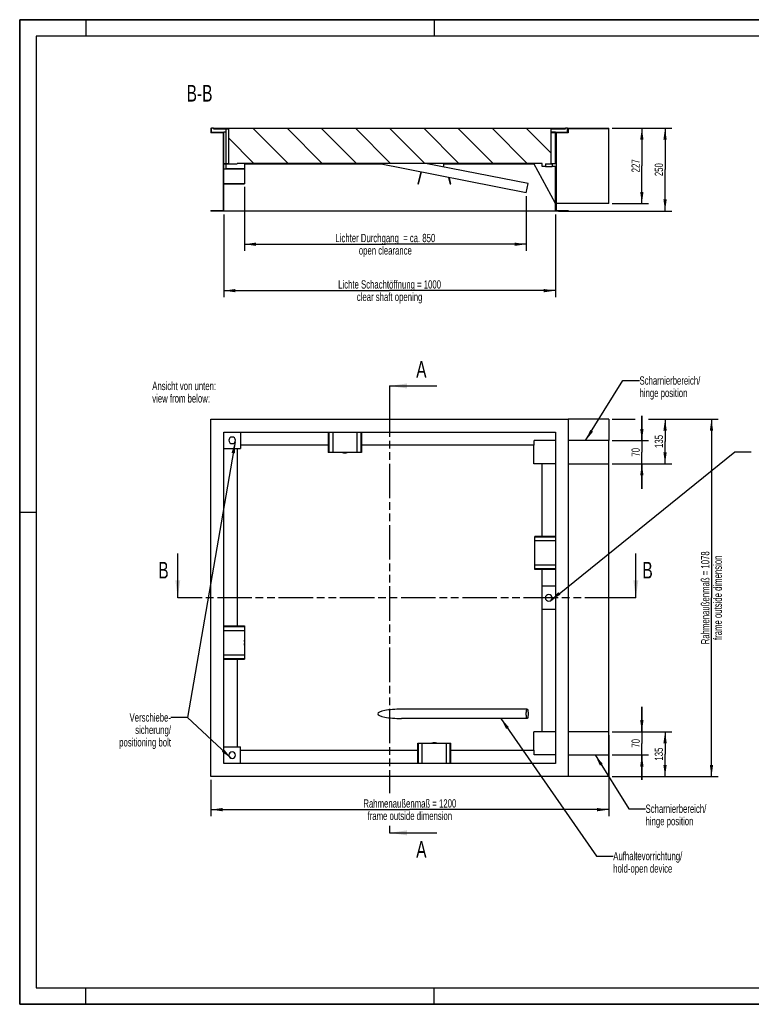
# Model space of a CAD drawing. Header units: millimetres. Extents: x 0 to 8400, y 0 to 5940.
# Tile 1 of 6: x 0 to 4414, y 0 to 5940. Entities that reach past the tile are written whole.
import ezdxf

# ---------------------------------------------------------------- set-up
doc = ezdxf.new("R2010")
doc.units = ezdxf.units.MM
doc.header["$LTSCALE"] = 462
doc.linetypes.add('PHANTOM', pattern=[0.8, 0.45, -0.05, 0.1, -0.05, 0.1, -0.05])
doc.layers.get('0').update_dxf_attribs({"linetype": 'CONTINUOUS'})
for name, color, linetype in [('_2D-BEM', 7, 'CONTINUOUS'), ('_ACHSEN', 7, 'CONTINUOUS'), ('_ZEICHNUNGSELEM', 7, 'CONTINUOUS'), ('HATCHING_BL0', 7, 'CONTINUOUS'), ('HATCHING_BL1', 7, 'CONTINUOUS')]:
    doc.layers.add(name, color=color, linetype=linetype)
doc.styles.get("Standard").update_dxf_attribs({"font": 'txt', "width": 0.7})
doc.dimstyles.new('DIMSTYLE_1', dxfattribs={"dimtxt": 50, "dimasz": 70, "dimexe": 2, "dimexo": 1, "dimtad": 1, "dimdec": 0, "dimlfac": 0.5, "dimtxsty": 'Standard', "dimblk": '_FILLED', "dimblk1": '_FILLED', "dimblk2": '_FILLED', "dimcen": 0.09, "dimadec": 1, "dimazin": 2, "dimtp": 0.8, "dimtm": 0.8, "dimtfac": 1, "dimtdec": 0, "dimtofl": 0, "dimtmove": 0, "dimatfit": 3, "dimldrblk": '_FILLED', "dimfxl": 1, "dimtolj": 1, "dimarcsym": 0})
doc.dimstyles.new('DIMSTYLE_2', dxfattribs={"dimtxt": 50, "dimasz": 70, "dimexe": 2, "dimexo": 1, "dimtad": 1, "dimdec": 1, "dimlfac": 0.5, "dimtxsty": 'Standard', "dimblk": '_FILLED', "dimblk1": '_FILLED', "dimblk2": '_FILLED', "dimcen": 0.09, "dimadec": 1, "dimazin": 2, "dimtp": 0.8, "dimtm": 0.8, "dimtfac": 1, "dimtdec": 1, "dimtofl": 0, "dimtmove": 0, "dimatfit": 3, "dimldrblk": '_FILLED', "dimfxl": 1, "dimtolj": 1, "dimarcsym": 0})
doc.dimstyles.new('DIMSTYLE_3', dxfattribs={"dimtxt": 50, "dimasz": 70, "dimexe": 2, "dimexo": 1, "dimtad": 1, "dimdec": 1, "dimlfac": 0.5, "dimtxsty": 'Standard', "dimblk": '_FILLED', "dimblk1": '_FILLED', "dimblk2": '_FILLED', "dimcen": 0.09, "dimadec": 1, "dimazin": 2, "dimtp": 1.2, "dimtm": 1.2, "dimtfac": 1, "dimtdec": 1, "dimtofl": 0, "dimtmove": 0, "dimatfit": 3, "dimldrblk": '_FILLED', "dimfxl": 1, "dimtolj": 1, "dimarcsym": 0})
doc.dimstyles.new('DIMSTYLE_4', dxfattribs={"dimtxt": 50, "dimasz": 70, "dimexe": 2, "dimexo": 1, "dimtad": 1, "dimdec": 1, "dimlfac": 0.5, "dimtxsty": 'Standard', "dimblk": '_FILLED', "dimblk1": '_FILLED', "dimblk2": '_FILLED', "dimcen": 0.09, "dimadec": 1, "dimazin": 2, "dimtp": 0.5, "dimtm": 0.5, "dimtfac": 1, "dimtdec": 1, "dimtofl": 0, "dimtmove": 0, "dimatfit": 3, "dimldrblk": '_FILLED', "dimfxl": 1, "dimtolj": 1, "dimarcsym": 0})
doc.dimstyles.new('DIMSTYLE_5', dxfattribs={"dimtxt": 50, "dimasz": 70, "dimexe": 2, "dimexo": 1, "dimtad": 1, "dimdec": 1, "dimlfac": 0.5, "dimtxsty": 'Standard', "dimblk": '_FILLED', "dimblk1": '_FILLED', "dimblk2": '_FILLED', "dimcen": 0.09, "dimadec": 1, "dimazin": 2, "dimtp": 0.3, "dimtm": 0.3, "dimtfac": 1, "dimtdec": 1, "dimtofl": 0, "dimtmove": 0, "dimatfit": 3, "dimldrblk": '_FILLED', "dimfxl": 1, "dimtolj": 1, "dimarcsym": 0})
doc.dimstyles.get("Standard").update_dxf_attribs({"dimtxt": 50, "dimasz": 70, "dimexe": 2, "dimexo": 1, "dimtad": 1, "dimdec": 1, "dimtxsty": 'Standard', "dimblk": '_FILLED', "dimblk1": '_FILLED', "dimblk2": '_FILLED', "dimcen": 0.09, "dimadec": 1, "dimazin": 2, "dimtol": 1, "dimtp": 0.1, "dimtm": 0.1, "dimtfac": 1, "dimtdec": 1, "dimtofl": 0, "dimtmove": 0, "dimatfit": 3, "dimldrblk": '_FILLED', "dimfxl": 1, "dimtolj": 1, "dimarcsym": 0})

# ---------------------------------------------------------------- blocks, each defined once
blk = doc.blocks.new('_FILLED')
at = {"color": 0, "linetype": 'ByBlock'}
blk.add_solid([(0, 0), (-1, 0.143), (-1, -0.143)], dxfattribs=at)
blk = doc.blocks.new('*D2')
at = {"layer": '_2D-BEM', "color": 2, "linetype": 'Continuous', "transparency": 16777216}
for p, q in [((1355.8, 4931.5), (1355.8, 4597.9)), ((3056.4, 4876), (3056.4, 4597.9)), ((1355.8, 4597.9), (1355.8, 4545.4)), ((1355.8, 4585.4), (2206.1, 4585.4)), ((3056.4, 4585.4), (2206.1, 4585.4)), ((3056.4, 4597.9), (3056.4, 4545.4))]:
    blk.add_line(p, q, dxfattribs=at)
at = {"layer": '_2D-BEM', "color": 2, "linetype": 'Continuous', "transparency": 16777216, "xscale": 70, "yscale": 70, "zscale": 70, "rotation": 180}
blk.add_blockref('_FILLED', (1355.8, 4585.4), dxfattribs=at)
at = {"layer": '_2D-BEM', "color": 2, "linetype": 'Continuous', "transparency": 16777216, "xscale": 70, "yscale": 70, "zscale": 70}
blk.add_blockref('_FILLED', (3056.4, 4585.4), dxfattribs=at)
at = {"layer": '_2D-BEM', "color": 2, "linetype": 'Continuous', "transparency": 16777216, "insert": (2206.1, 4647.9), "char_height": 50, "width": 1483.929, "attachment_point": 2, "line_spacing_factor": 0.9}
blk.add_mtext('Lichter Durchgang  = ca. 850\\Popen clearance', dxfattribs=at)
blk = doc.blocks.new('*D5')
at = {"layer": '_2D-BEM', "color": 2, "linetype": 'Continuous', "transparency": 16777216}
for p, q in [((1231.8, 4765.4), (1231.8, 4265.4)), ((3231.8, 4765.4), (3231.8, 4265.4)), ((1231.8, 4305.4), (2231.8, 4305.4)), ((3231.8, 4305.4), (2231.8, 4305.4))]:
    blk.add_line(p, q, dxfattribs=at)
at = {"layer": '_2D-BEM', "color": 2, "linetype": 'Continuous', "transparency": 16777216, "xscale": 70, "yscale": 70, "zscale": 70, "rotation": 180}
blk.add_blockref('_FILLED', (1231.8, 4305.4), dxfattribs=at)
at = {"layer": '_2D-BEM', "color": 2, "linetype": 'Continuous', "transparency": 16777216, "xscale": 70, "yscale": 70, "zscale": 70}
blk.add_blockref('_FILLED', (3231.8, 4305.4), dxfattribs=at)
at = {"layer": '_2D-BEM', "color": 2, "linetype": 'Continuous', "transparency": 16777216, "insert": (2231.8, 4367.9), "char_height": 50, "width": 1447.143, "attachment_point": 2, "line_spacing_factor": 0.9}
blk.add_mtext('Lichte Schachtöffnung = 1000\\Pclear shaft opening', dxfattribs=at)
blk = doc.blocks.new('*D6')
at = {"layer": '_2D-BEM', "color": 2, "linetype": 'Continuous', "transparency": 16777216}
for p, q in [((3573.8, 3530.4), (3713.8, 3530.4)), ((3793.8, 3530.4), (4213.8, 3530.4)), ((4173.8, 3530.4), (4173.8, 2452.4)), ((4173.8, 1374.4), (4173.8, 2452.4)), ((3573.8, 1374.4), (4213.8, 1374.4))]:
    blk.add_line(p, q, dxfattribs=at)
at = {"layer": '_2D-BEM', "color": 2, "linetype": 'Continuous', "transparency": 16777216, "xscale": 70, "yscale": 70, "zscale": 70}
for p, rotation in [((4173.8, 3530.4), 90), ((4173.8, 1374.4), 270)]:
    blk.add_blockref('_FILLED', p, dxfattribs=dict(at, rotation=rotation))
at = {"layer": '_2D-BEM', "color": 2, "linetype": 'Continuous', "transparency": 16777216, "insert": (4111.3, 2452.4), "char_height": 50, "width": 1205.357, "attachment_point": 2, "rotation": 90, "line_spacing_factor": 0.9}
blk.add_mtext('Rahmenaußenmaß = 1078\\Pframe outside dimension', dxfattribs=at)
blk = doc.blocks.new('*D7')
at = {"layer": '_2D-BEM', "color": 2, "linetype": 'Continuous', "transparency": 16777216}
for p, q in [((3553.8, 1624.4), (3553.8, 1134.4)), ((1153.8, 1354.4), (1153.8, 1134.4)), ((1153.8, 1174.4), (2353.8, 1174.4)), ((3553.8, 1174.4), (2353.8, 1174.4))]:
    blk.add_line(p, q, dxfattribs=at)
at = {"layer": '_2D-BEM', "color": 2, "linetype": 'Continuous', "transparency": 16777216, "xscale": 70, "yscale": 70, "zscale": 70, "rotation": 180}
blk.add_blockref('_FILLED', (1153.8, 1174.4), dxfattribs=at)
at = {"layer": '_2D-BEM', "color": 2, "linetype": 'Continuous', "transparency": 16777216, "xscale": 70, "yscale": 70, "zscale": 70}
blk.add_blockref('_FILLED', (3553.8, 1174.4), dxfattribs=at)
at = {"layer": '_2D-BEM', "color": 2, "linetype": 'Continuous', "transparency": 16777216, "insert": (2353.8, 1236.9), "char_height": 50, "width": 1205.357, "attachment_point": 2, "line_spacing_factor": 0.9}
blk.add_mtext('Rahmenaußenmaß = 1200\\Pframe outside dimension', dxfattribs=at)
blk = doc.blocks.new('*D8')
at = {"layer": '_2D-BEM', "color": 2, "linetype": 'Continuous', "transparency": 16777216}
for p, q in [((3573.8, 1644.4), (3933.8, 1644.4)), ((3893.8, 1644.4), (3893.8, 1509.4)), ((3893.8, 1374.4), (3893.8, 1509.4)), ((3893.8, 1374.4), (3933.8, 1374.4))]:
    blk.add_line(p, q, dxfattribs=at)
at = {"layer": '_2D-BEM', "color": 2, "linetype": 'Continuous', "transparency": 16777216, "xscale": 70, "yscale": 70, "zscale": 70}
for p, rotation in [((3893.8, 1644.4), 90), ((3893.8, 1374.4), 270)]:
    blk.add_blockref('_FILLED', p, dxfattribs=dict(at, rotation=rotation))
at = {"layer": '_2D-BEM', "color": 2, "linetype": 'Continuous', "transparency": 16777216, "insert": (3831.3, 1509.4), "char_height": 50, "width": 150, "attachment_point": 2, "rotation": 90, "line_spacing_factor": 0.9}
blk.add_mtext('135', dxfattribs=at)
blk = doc.blocks.new('*D9')
at = {"layer": '_2D-BEM', "color": 2, "linetype": 'Continuous', "transparency": 16777216}
for p, q in [((3753.8, 1644.4), (3753.8, 1794.4)), ((3753.8, 1794.4), (3753.8, 1574.4)), ((3573.8, 1644.4), (3793.8, 1644.4)), ((3753.8, 1354.4), (3753.8, 1574.4)), ((3573.8, 1504.4), (3793.8, 1504.4)), ((3753.8, 1504.4), (3753.8, 1354.4))]:
    blk.add_line(p, q, dxfattribs=at)
at = {"layer": '_2D-BEM', "color": 2, "linetype": 'Continuous', "transparency": 16777216, "xscale": 70, "yscale": 70, "zscale": 70}
for p, rotation in [((3753.8, 1644.4), 270), ((3753.8, 1504.4), 90)]:
    blk.add_blockref('_FILLED', p, dxfattribs=dict(at, rotation=rotation))
at = {"layer": '_2D-BEM', "color": 2, "linetype": 'Continuous', "transparency": 16777216, "insert": (3691.3, 1574.4), "char_height": 50, "width": 117.857, "attachment_point": 2, "rotation": 90, "line_spacing_factor": 0.9}
blk.add_mtext('70', dxfattribs=at)
blk = doc.blocks.new('*D10')
at = {"layer": '_2D-BEM', "color": 2, "linetype": 'Continuous', "transparency": 16777216}
for p, q in [((3893.8, 3530.4), (3933.8, 3530.4)), ((3893.8, 3530.4), (3893.8, 3395.4)), ((3893.8, 3260.4), (3893.8, 3395.4)), ((3573.8, 3260.4), (3933.8, 3260.4))]:
    blk.add_line(p, q, dxfattribs=at)
at = {"layer": '_2D-BEM', "color": 2, "linetype": 'Continuous', "transparency": 16777216, "xscale": 70, "yscale": 70, "zscale": 70}
for p, rotation in [((3893.8, 3530.4), 90), ((3893.8, 3260.4), 270)]:
    blk.add_blockref('_FILLED', p, dxfattribs=dict(at, rotation=rotation))
at = {"layer": '_2D-BEM', "color": 2, "linetype": 'Continuous', "transparency": 16777216, "insert": (3831.3, 3395.4), "char_height": 50, "width": 150, "attachment_point": 2, "rotation": 90, "line_spacing_factor": 0.9}
blk.add_mtext('135', dxfattribs=at)
blk = doc.blocks.new('*D11')
at = {"layer": '_2D-BEM', "color": 2, "linetype": 'Continuous', "transparency": 16777216}
for p, q in [((3753.8, 3400.4), (3753.8, 3550.4)), ((3753.8, 3550.4), (3753.8, 3330.4)), ((3573.8, 3400.4), (3793.8, 3400.4)), ((3753.8, 3110.4), (3753.8, 3330.4)), ((3573.8, 3260.4), (3793.8, 3260.4)), ((3753.8, 3260.4), (3753.8, 3110.4))]:
    blk.add_line(p, q, dxfattribs=at)
at = {"layer": '_2D-BEM', "color": 2, "linetype": 'Continuous', "transparency": 16777216, "xscale": 70, "yscale": 70, "zscale": 70}
for p, rotation in [((3753.8, 3400.4), 270), ((3753.8, 3260.4), 90)]:
    blk.add_blockref('_FILLED', p, dxfattribs=dict(at, rotation=rotation))
at = {"layer": '_2D-BEM', "color": 2, "linetype": 'Continuous', "transparency": 16777216, "insert": (3691.3, 3330.4), "char_height": 50, "width": 117.857, "attachment_point": 2, "rotation": 90, "line_spacing_factor": 0.9}
blk.add_mtext('70', dxfattribs=at)
blk = doc.blocks.new('*D12')
at = {"layer": '_2D-BEM', "color": 2, "linetype": 'Continuous', "transparency": 16777216}
for p, q in [((3573.8, 5285.4), (3933.8, 5285.4)), ((3893.8, 5285.4), (3893.8, 5035.4)), ((3893.8, 4785.4), (3893.8, 5035.4)), ((3251.8, 4785.4), (3933.8, 4785.4))]:
    blk.add_line(p, q, dxfattribs=at)
at = {"layer": '_2D-BEM', "color": 2, "linetype": 'Continuous', "transparency": 16777216, "xscale": 70, "yscale": 70, "zscale": 70}
for p, rotation in [((3893.8, 5285.4), 90), ((3893.8, 4785.4), 270)]:
    blk.add_blockref('_FILLED', p, dxfattribs=dict(at, rotation=rotation))
at = {"layer": '_2D-BEM', "color": 2, "linetype": 'Continuous', "transparency": 16777216, "insert": (3831.3, 5035.4), "char_height": 50, "width": 171.429, "attachment_point": 2, "rotation": 90, "line_spacing_factor": 0.9}
blk.add_mtext('250', dxfattribs=at)
blk = doc.blocks.new('*D13')
at = {"layer": '_2D-BEM', "color": 2, "linetype": 'Continuous', "transparency": 16777216}
for p, q in [((3573.8, 5285.4), (3793.8, 5285.4)), ((3753.8, 5285.4), (3753.8, 5058.4)), ((3753.8, 4831.4), (3753.8, 5058.4)), ((3573.8, 4831.4), (3793.8, 4831.4))]:
    blk.add_line(p, q, dxfattribs=at)
at = {"layer": '_2D-BEM', "color": 2, "linetype": 'Continuous', "transparency": 16777216, "xscale": 70, "yscale": 70, "zscale": 70}
for p, rotation in [((3753.8, 5285.4), 90), ((3753.8, 4831.4), 270)]:
    blk.add_blockref('_FILLED', p, dxfattribs=dict(at, rotation=rotation))
at = {"layer": '_2D-BEM', "color": 2, "linetype": 'Continuous', "transparency": 16777216, "insert": (3691.3, 5058.4), "char_height": 50, "width": 176.786, "attachment_point": 2, "rotation": 90, "line_spacing_factor": 0.9}
blk.add_mtext('227', dxfattribs=at)
blk = doc.blocks.new('XSEC_FILLED')
at = {"color": 0, "linetype": 'ByBlock'}
blk.add_solid([(0, 0), (-1, 0.143), (-1, -0.143)], dxfattribs=at)
blk = doc.blocks.new('HATCHING_BL0', base_point=(2335.7, 2585.6))
at = {"layer": 'HATCHING_BL0', "color": 7, "linetype": 'PHANTOM'}
for p, q in [((1053.4, 2452.4), (953.8, 2452.4)), ((3618.1, 2452.4), (1053.4, 2452.4)), ((3717.6, 2452.4), (3618.1, 2452.4))]:
    blk.add_line(p, q, dxfattribs=at)
at = {"layer": 'HATCHING_BL0', "color": 7, "linetype": 'Continuous', "char_height": 100, "width": 117.857, "attachment_point": 1, "line_spacing_factor": 0.9}
for insert in [(836, 2668.9), (3756.9, 2668.9)]:
    blk.add_mtext('B', dxfattribs=dict(at, insert=insert))
at = {"layer": 'HATCHING_BL0', "color": 7, "linetype": 'Continuous'}
for points in [[(953.8, 2452.4), (953.8, 2718.9)], [(3717.6, 2452.4), (3717.6, 2718.9)]]:
    blk.add_leader(points, dimstyle='Standard', override={"dimasz": 105, "dimtad": 0, "dimldrblk": 'XSEC_FILLED'}, dxfattribs=at)
blk = doc.blocks.new('HATCHING_BL1', base_point=(2374.5, 2382.4))
at = {"layer": 'HATCHING_BL1', "color": 7, "linetype": 'PHANTOM'}
for p, q in [((2231.8, 3730.4), (2231.8, 3630.4)), ((2231.8, 3630.4), (2231.8, 1274.7)), ((2231.8, 1077.5), (2231.8, 1034.4))]:
    blk.add_line(p, q, dxfattribs=at)
at = {"layer": 'HATCHING_BL1', "color": 7, "linetype": 'Continuous', "char_height": 100, "width": 128.571, "attachment_point": 1, "line_spacing_factor": 0.9}
for insert in [(2392.2, 3880.4), (2392.2, 984.4)]:
    blk.add_mtext('A', dxfattribs=dict(at, insert=insert))
at = {"layer": 'HATCHING_BL1', "color": 7, "linetype": 'Continuous'}
for points in [[(2231.8, 3730.4), (2517.2, 3730.4)], [(2231.8, 1034.4), (2517.2, 1034.4)]]:
    blk.add_leader(points, dimstyle='Standard', override={"dimasz": 105, "dimtad": 0, "dimldrblk": 'XSEC_FILLED'}, dxfattribs=at)

msp = doc.modelspace()

# ---------------------------------------------------------------- hatches: boundary and pattern name
at = {"linetype": 'Continuous'}
h = msp.add_hatch(dxfattribs=at)
h.set_pattern_fill('ANSI31', color=2, angle=90, style=0, pattern_type=2)
h.set_pattern_definition([(135, (2231.84, 5285.43), (-103.093, -103.093), [])])
edge = h.paths.add_edge_path()
edge.add_line((1227.84, 5257.43), (1153.84, 5257.43))
edge.add_line((1153.84, 5285.43), (1153.84, 5257.43))
edge.add_line((1153.84, 5285.43), (1157.84, 5285.43))
edge.add_line((1157.84, 5261.43), (1157.84, 5285.43))
edge.add_line((1157.84, 5261.43), (1231.84, 5261.43))
edge.add_line((1231.84, 5073.43), (1231.84, 5261.43))
edge.add_line((1231.84, 5073.43), (1258.84, 5073.43))
edge.add_line((1258.84, 5281.43), (1258.84, 5073.43))
edge.add_line((1169.84, 5281.43), (1258.84, 5281.43))
edge.add_line((1169.84, 5281.43), (1169.84, 5285.43))
edge.add_line((1169.84, 5285.43), (3293.84, 5285.43))
edge.add_line((3293.84, 5281.43), (3293.84, 5285.43))
edge.add_line((3204.84, 5281.43), (3293.84, 5281.43))
edge.add_line((3204.84, 5281.43), (3204.84, 5073.43))
edge.add_line((3204.84, 5073.43), (3231.84, 5073.43))
edge.add_line((3231.84, 5073.43), (3231.84, 5261.43))
edge.add_line((3231.84, 5261.43), (3305.84, 5261.43))
edge.add_line((3305.84, 5261.43), (3305.84, 5285.43))
edge.add_line((3305.84, 5285.43), (3553.84, 5285.43))
edge.add_line((3553.84, 5281.43), (3553.84, 5285.43))
edge.add_line((3553.84, 5281.43), (3309.84, 5281.43))
edge.add_line((3309.84, 5281.43), (3309.84, 5257.43))
edge.add_line((3309.84, 5257.43), (3235.84, 5257.43))
edge.add_line((3235.84, 5257.43), (3235.84, 4789.43))
edge.add_line((3235.84, 4789.43), (3309.84, 4789.43))
edge.add_line((3309.84, 4789.43), (3309.84, 4785.43))
edge.add_line((3309.84, 4785.43), (3231.84, 4785.43))
edge.add_line((3231.84, 4785.43), (3231.84, 5053.43))
edge.add_line((3231.84, 5053.43), (3211.84, 5053.43))
edge.add_line((3211.84, 5069.43), (3211.84, 5053.43))
edge.add_line((3171.84, 5069.43), (3211.84, 5069.43))
edge.add_line((3171.84, 5069.43), (3171.84, 5053.43))
edge.add_line((3171.84, 5053.43), (3151.84, 5053.43))
edge.add_line((3151.84, 5053.43), (3151.84, 5073.43))
edge.add_line((3151.84, 5073.43), (1311.84, 5073.43))
edge.add_line((1311.84, 5069.43), (1311.84, 5073.43))
edge.add_line((1231.84, 5069.43), (1311.84, 5069.43))
edge.add_line((1231.84, 4785.43), (1231.84, 5069.43))
edge.add_line((1231.84, 4785.43), (1153.84, 4785.43))
edge.add_line((1153.84, 4789.43), (1153.84, 4785.43))
edge.add_line((1153.84, 4789.43), (1227.84, 4789.43))
edge.add_line((1227.84, 5257.43), (1227.84, 4789.43))

# ---------------------------------------------------------------- linework, layer by layer
at = {"color": 7, "linetype": 'Continuous'}
for p, q in [((0, 5940), (8400, 5940)), ((0, 0), (0, 5940)), ((1153.84, 5285.43), (1157.84, 5285.43)), ((1153.84, 5285.43), (1153.84, 5257.43)), ((1227.84, 5257.43), (1153.84, 5257.43)), ((1169.84, 5285.43), (1157.84, 5285.43)), ((1157.84, 5261.43), (1157.84, 5285.43)), ((1157.84, 5261.43), (1231.84, 5261.43)), ((1169.84, 5281.43), (1169.84, 5285.43)), ((1169.84, 5285.43), (3293.84, 5285.43)), ((1169.84, 5281.43), (1258.84, 5281.43)), ((1227.84, 5257.43), (1227.84, 4789.43)), ((1245.84, 5261.43), (1231.84, 5261.43)), ((1231.84, 5073.43), (1231.84, 5261.43)), ((1245.84, 5073.43), (1245.84, 5281.43)), ((1258.84, 5281.43), (1258.84, 5073.43)), ((3204.84, 5281.43), (3204.84, 5073.43)), ((3204.84, 5281.43), (3293.84, 5281.43)), ((3231.84, 5261.43), (3204.84, 5261.43)), ((3231.84, 5257.43), (3204.84, 5257.43)), ((3231.84, 5073.43), (3231.84, 5261.43)), ((3231.84, 5261.43), (3305.84, 5261.43)), ((3235.84, 5257.43), (3235.84, 4789.43)), ((3309.84, 5257.43), (3235.84, 5257.43)), ((3305.84, 5285.43), (3293.84, 5285.43)), ((3293.84, 5281.43), (3293.84, 5285.43)), ((3305.84, 5261.43), (3305.84, 5285.43)), ((3305.84, 5285.43), (3553.84, 5285.43)), ((3309.84, 5281.43), (3309.84, 5257.43)), ((3553.84, 5281.43), (3309.84, 5281.43)), ((3553.84, 5281.43), (3553.84, 5285.43)), ((3553.84, 4831.43), (3553.84, 5281.43)), ((1231.84, 5073.43), (1258.84, 5073.43)), ((1231.84, 5069.43), (1311.84, 5069.43)), ((1231.84, 4785.43), (1231.84, 5069.43)), ((1245.84, 5041.43), (1245.84, 5069.43)), ((1311.84, 5069.43), (1311.84, 5073.43)), ((3151.84, 5073.43), (1311.84, 5073.43)), ((1357.84, 5041.43), (1357.84, 5073.43)), ((3056.4, 4895.96), (2160.3, 5073.43)), ((3067.28, 4950.9), (2448.56, 5073.43)), ((3231.84, 4831.43), (3101.19, 5073.43)), ((3151.84, 5053.43), (3151.84, 5073.43)), ((3171.84, 5053.43), (3151.84, 5053.43)), ((3171.84, 5069.43), (3171.84, 5053.43)), ((3171.84, 5069.43), (3211.84, 5069.43)), ((3171.84, 5053.43), (3191.84, 5053.43)), ((3191.84, 5053.43), (3211.84, 5053.43)), ((3204.84, 5073.43), (3231.84, 5073.43)), ((3211.84, 5069.43), (3211.84, 5053.43)), ((3231.84, 5053.43), (3211.84, 5053.43)), ((3231.84, 4785.43), (3231.84, 5053.43)), ((1231.84, 5040.43), (1355.84, 5040.43)), ((1355.84, 5040.43), (1355.84, 4951.47)), ((2420.97, 5021.81), (2401.84, 4950.43)), ((2405.98, 4950.43), (2424.9, 5021.03)), ((1231.84, 4951.47), (1355.84, 4951.47)), ((1231.84, 4950.43), (1355.84, 4950.43)), ((1355.84, 4951.47), (1355.84, 4950.43)), ((2401.84, 4950.43), (2405.98, 4950.43)), ((2587.41, 4988.84), (2597.7, 4950.43)), ((2601.84, 4950.43), (2591.78, 4987.98)), ((2597.7, 4950.43), (2601.84, 4950.43)), ((3061.84, 4923.43), (3067.28, 4950.9)), ((3056.4, 4895.96), (3061.84, 4923.43)), ((3553.84, 4831.43), (3235.84, 4831.43)), ((1153.84, 4789.43), (1227.84, 4789.43)), ((1153.84, 4789.43), (1153.84, 4785.43)), ((1231.84, 4785.43), (1153.84, 4785.43)), ((3231.84, 4785.43), (1231.84, 4785.43)), ((3309.84, 4785.43), (3231.84, 4785.43)), ((3235.84, 4789.43), (3309.84, 4789.43)), ((3309.84, 4789.43), (3309.84, 4785.43)), ((1153.84, 1374.39), (1153.84, 3530.39)), ((1153.84, 3530.39), (3309.84, 3530.39)), ((3309.84, 3530.39), (3309.84, 1374.39)), ((3553.84, 3530.39), (3309.84, 3530.39)), ((3553.84, 3530.39), (3553.84, 3400.39)), ((1231.84, 1452.39), (1231.84, 3452.39)), ((1231.84, 3452.39), (3231.84, 3452.39)), ((1331.84, 3452.39), (1331.84, 3352.39)), ((1861.84, 3452.39), (1861.84, 3328.39)), ((1865.98, 3452.39), (1865.98, 3328.39)), ((1889.03, 3452.39), (1889.03, 3328.39)), ((2034.66, 3452.39), (2034.66, 3328.39)), ((2057.7, 3452.39), (2057.7, 3328.39)), ((2061.84, 3452.39), (2061.84, 3328.39)), ((3231.84, 3452.39), (3231.84, 1452.39)), ((3231.84, 3400.39), (3103.35, 3400.39)), ((3103.35, 3372.39), (3103.35, 3400.39)), ((3553.84, 3400.39), (3309.84, 3400.39)), ((3553.84, 3260.39), (3553.84, 3400.39)), ((1231.84, 3352.39), (1331.84, 3352.39)), ((1865.98, 3328.39), (1861.84, 3328.39)), ((1889.03, 3328.39), (1865.98, 3328.39)), ((2034.66, 3328.39), (1889.03, 3328.39)), ((2057.7, 3328.39), (2034.66, 3328.39)), ((2061.84, 3328.39), (2057.7, 3328.39)), ((3101.19, 3260.39), (3101.19, 3372.39)), ((3151.84, 3260.39), (3101.19, 3260.39)), ((3231.84, 3260.39), (3151.84, 3260.39)), ((3309.84, 3260.39), (3553.84, 3260.39)), ((3553.84, 1644.39), (3553.84, 3260.39)), ((3231.84, 2822.39), (3107.84, 2822.39)), ((3107.84, 2818.25), (3107.84, 2822.39)), ((3107.84, 2795.21), (3107.84, 2818.25)), ((3231.84, 2818.25), (3107.84, 2818.25)), ((3107.84, 2649.58), (3107.84, 2795.21)), ((3231.84, 2795.21), (3107.84, 2795.21)), ((3107.84, 2626.53), (3107.84, 2649.58)), ((3231.84, 2649.58), (3107.84, 2649.58)), ((3107.84, 2622.39), (3107.84, 2626.53)), ((3231.84, 2626.53), (3107.84, 2626.53)), ((3231.84, 2622.39), (3107.84, 2622.39)), ((3151.84, 2522.39), (3151.84, 2622.39)), ((3231.84, 2522.39), (3151.84, 2522.39)), ((3151.84, 2382.39), (3151.84, 2522.39)), ((3231.84, 2382.39), (3151.84, 2382.39)), ((3151.84, 1644.39), (3151.84, 2382.39)), ((1231.84, 2282.39), (1355.84, 2282.39)), ((1231.84, 2278.53), (1355.84, 2278.53)), ((1355.84, 2282.39), (1355.84, 2278.53)), ((1355.84, 2278.53), (1355.84, 2255.49)), ((1231.84, 2255.49), (1355.84, 2255.49)), ((1355.84, 2255.49), (1355.84, 2109.3)), ((1231.84, 2109.3), (1355.84, 2109.3)), ((1231.84, 2086.26), (1355.84, 2086.26)), ((1231.84, 2082.39), (1355.84, 2082.39)), ((1355.84, 2109.3), (1355.84, 2086.26)), ((1355.84, 2086.26), (1355.84, 2082.39)), ((3061.84, 1780.39), (2304.43, 1780.39)), ((3061.84, 1724.39), (2304.43, 1724.39)), ((3151.84, 1644.39), (3101.19, 1644.39)), ((3101.19, 1532.39), (3101.19, 1644.39)), ((3231.84, 1644.39), (3151.84, 1644.39)), ((3553.84, 1644.39), (3309.84, 1644.39)), ((3553.84, 1504.39), (3553.84, 1644.39)), ((1231.84, 1552.39), (1331.84, 1552.39)), ((1331.84, 1452.39), (1331.84, 1552.39)), ((2401.84, 1452.39), (2401.84, 1576.39)), ((2401.84, 1576.39), (2405.98, 1576.39)), ((2405.98, 1576.39), (2429.03, 1576.39)), ((2405.98, 1452.39), (2405.98, 1576.39)), ((2429.03, 1576.39), (2574.66, 1576.39)), ((2429.03, 1452.39), (2429.03, 1576.39)), ((2574.66, 1576.39), (2597.7, 1576.39)), ((2574.66, 1452.39), (2574.66, 1576.39)), ((2597.7, 1576.39), (2601.84, 1576.39)), ((2597.7, 1452.39), (2597.7, 1576.39)), ((2601.84, 1452.39), (2601.84, 1576.39)), ((3103.35, 1504.39), (3103.35, 1532.39)), ((3231.84, 1504.39), (3103.35, 1504.39)), ((3309.84, 1504.39), (3553.84, 1504.39)), ((3553.84, 1374.39), (3553.84, 1504.39)), ((3231.84, 1452.39), (1231.84, 1452.39)), ((3309.84, 1374.39), (1153.84, 1374.39)), ((3553.84, 1374.39), (3309.84, 1374.39)), ((0, 0), (8400, 0))]:
    msp.add_line(p, q, dxfattribs=at)
at = {"color": 3, "linetype": 'Continuous'}
for p, q in [((0, 5940), (0, 0)), ((8400, 5940), (0, 5940)), ((400, 5940), (400, 5840)), ((2500, 5940), (2500, 5840)), ((0, 2970), (100, 2970)), ((400, 0), (400, 100)), ((2500, 0), (2500, 100)), ((8400, 0), (0, 0))]:
    msp.add_line(p, q, dxfattribs=at)
at = {"color": 5, "linetype": 'Continuous'}
for p, q in [((100, 5840), (100, 100)), ((8300, 5840), (100, 5840)), ((100, 100), (8300, 100))]:
    msp.add_line(p, q, dxfattribs=at)
at = {"color": 7, "linetype": 'Continuous'}
for start_param, end_param in [(1.5707963, 3.1415927), (-3.1415927, -1.5707963)]:
    msp.add_ellipse((2304.43, 1752.39), major_axis=(144.13, 0), ratio=0.1942688, start_param=start_param, end_param=end_param, dxfattribs=at)
for points, knots in [([(3056.4, 1752.39), (3056.4, 1754.21), (3056.47, 1757.79), (3056.77, 1762.98), (3057.26, 1767.77), (3057.91, 1771.96), (3058.6, 1775.01), (3059.24, 1777.03), (3059.71, 1778.2), (3060.21, 1779.14), (3060.72, 1779.83), (3061.25, 1780.28), (3061.66, 1780.39), (3061.84, 1780.39)], [0, 0, 0, 0, 0.1862476, 0.3656157, 0.5315232, 0.6779915, 0.7999762, 0.8505985, 0.8938944, 0.9298022, 0.958605, 0.9812526, 1, 1, 1, 1]), ([(3061.84, 1724.39), (3061.66, 1724.39), (3061.25, 1724.51), (3060.72, 1724.96), (3060.21, 1725.65), (3059.71, 1726.58), (3059.24, 1727.76), (3058.6, 1729.77), (3057.91, 1732.82), (3057.26, 1737.02), (3056.77, 1741.81), (3056.47, 1747), (3056.4, 1750.57), (3056.4, 1752.39)], [0, 0, 0, 0, 0.0187474, 0.041395, 0.0701978, 0.1061056, 0.1494015, 0.2000238, 0.3220085, 0.4684768, 0.6343843, 0.8137524, 1, 1, 1, 1]), ([(3061.84, 1780.39), (3062.03, 1780.39), (3062.43, 1780.28), (3062.97, 1779.83), (3063.48, 1779.14), (3063.97, 1778.2), (3064.45, 1777.03), (3065.09, 1775.01), (3065.78, 1771.96), (3066.43, 1767.77), (3066.92, 1762.98), (3067.22, 1757.79), (3067.28, 1754.21), (3067.28, 1752.39)], [0, 0, 0, 0, 0.0187474, 0.041395, 0.0701978, 0.1061056, 0.1494015, 0.2000238, 0.3220085, 0.4684768, 0.6343843, 0.8137524, 1, 1, 1, 1]), ([(3067.28, 1752.39), (3067.28, 1750.57), (3067.22, 1747), (3066.92, 1741.81), (3066.43, 1737.02), (3065.78, 1732.82), (3065.09, 1729.77), (3064.45, 1727.76), (3063.97, 1726.58), (3063.48, 1725.65), (3062.97, 1724.96), (3062.43, 1724.51), (3062.03, 1724.39), (3061.84, 1724.39)], [0, 0, 0, 0, 0.1862476, 0.3656157, 0.5315232, 0.6779915, 0.7999762, 0.8505985, 0.8938944, 0.9298022, 0.958605, 0.9812526, 1, 1, 1, 1])]:
    msp.add_open_spline(points, degree=3, knots=knots, dxfattribs=at)
at = {"layer": '_ACHSEN', "color": 7, "linetype": 'Continuous'}
for p, q in [((1357.84, 5069.43), (2180.49, 5069.43)), ((2556.94, 5073.43), (2556.94, 5069.43)), ((2556.94, 5069.43), (3103.35, 5069.43)), ((2557.84, 5069.43), (2557.84, 5051.79)), ((1245.84, 5041.43), (1301.84, 5041.43)), ((1301.84, 5041.43), (1357.84, 5041.43)), ((1311.84, 3352.39), (1311.84, 2282.39)), ((1861.84, 3372.39), (1331.84, 3372.39)), ((3103.35, 3372.39), (2061.84, 3372.39)), ((3151.84, 2822.39), (3151.84, 3260.39)), ((1311.84, 2082.39), (1311.84, 1552.39)), ((1331.84, 1532.39), (2401.84, 1532.39)), ((2601.84, 1532.39), (3103.35, 1532.39))]:
    msp.add_line(p, q, dxfattribs=at)
for centre, radius, start, end in [((1281.84, 3402.39), 20, 0, 180), ((1281.84, 3402.39), 20, 180, 360), ((1961.84, 3382.39), 56, 254.694276, 285.305724), ((3191.84, 2452.39), 20, 90, 270), ((3191.84, 2452.39), 20, 270, 90), ((1301.84, 2182.39), 56, 344.70097, 15.29903), ((2501.84, 1522.39), 56, 74.694276, 105.305724), ((1281.84, 1502.39), 20, 0, 180), ((1281.84, 1502.39), 20, 180, 360)]:
    msp.add_arc(centre, radius, start, end, dxfattribs=at)

# ---------------------------------------------------------------- block references
at = {"layer": 'HATCHING_BL0'}
msp.add_blockref('HATCHING_BL0', (2335.74, 2585.63), dxfattribs=at)
at = {"layer": 'HATCHING_BL1'}
msp.add_blockref('HATCHING_BL1', (2374.51, 2382.39), dxfattribs=at)

# ---------------------------------------------------------------- texts
at = {"layer": '_ZEICHNUNGSELEM', "color": 2, "linetype": 'Continuous', "line_spacing_factor": 0.9}
for s, insert, char_height, width, attachment_point in [('B-B', (1163.25, 5546.22), 100, 342.8571, 3), ('Ansicht von unten:\\Pview from below:', (799.69, 3755.39), 50, 932.1429, 1), ('Scharnierbereich/\\Phinge position', (3739.68, 3788.27), 50, 878.5714, 1), ('Verschiebe-\\Psicherung/\\Ppositioning bolt', (912.71, 1755.53), 50, 796.4286, 3), ('Scharnierbereich/\\Phinge position', (3775.95, 1205.01), 50, 878.5714, 1), ('Aufhaltevorrichtung/\\Phold-open device', (3581.12, 919.39), 50, 1021.4286, 1)]:
    msp.add_mtext(s, dxfattribs=dict(at, insert=insert, char_height=char_height, width=width, attachment_point=attachment_point))

# ---------------------------------------------------------------- dimensions: what is measured, and where the dimension line sits
at = {"layer": '_2D-BEM', "color": 2, "linetype": 'Continuous'}
for base, p1, p2, angle, dimstyle, picture, middle in [((3893.84, 4785.43), (3572.84, 5285.43), (3250.84, 4785.43), 270, 'DIMSTYLE_4', '*D12', (3893.84, 5028.29)), ((3753.84, 5285.43), (3572.84, 4831.43), (3572.84, 5285.43), 90, 'DIMSTYLE_4', '*D13', (3753.84, 5051.29)), ((3753.84, 3400.39), (3572.84, 3260.39), (3572.84, 3400.39), 90, 'DIMSTYLE_5', '*D11', (3753.84, 3323.25)), ((3893.84, 3530.39), (3572.84, 3260.39), (3934.84, 3530.39), 90, 'DIMSTYLE_4', '*D10', (3893.84, 3388.25)), ((3753.84, 1644.39), (3572.84, 1504.39), (3572.84, 1644.39), 90, 'DIMSTYLE_5', '*D9', (3753.84, 1567.25)), ((3893.84, 1374.39), (3572.84, 1644.39), (3934.84, 1374.39), 270, 'DIMSTYLE_4', '*D8', (3893.84, 1502.25))]:
    dim = msp.add_linear_dim(base=base, p1=p1, p2=p2, angle=angle, dimstyle=dimstyle, dxfattribs=at)
    dim.commit()
    dim.dimension.update_dxf_attribs({"geometry": picture, "text_midpoint": middle, "dimtype": 160})
for base, p1, p2, text, dimstyle, picture, middle in [((3056.4, 4585.43), (1355.84, 4932.47), (3056.4, 4876.96), 'Lichter Durchgang  = ca. 850\\Popen clearance', 'DIMSTYLE_1', '*D2', (2206.12, 4585.43)), ((3231.84, 4305.43), (1231.84, 4766.43), (3231.84, 4766.43), 'Lichte Schachtöffnung = <>\\Pclear shaft opening', 'DIMSTYLE_2', '*D5', (2231.84, 4305.43))]:
    dim = msp.add_linear_dim(base=base, p1=p1, p2=p2, text=text, dimstyle=dimstyle, dxfattribs=at)
    dim.commit()
    dim.dimension.update_dxf_attribs({"geometry": picture, "text_midpoint": middle, "dimtype": 160})
for base, p1, p2, angle, picture, middle in [((4173.84, 1374.39), (3572.84, 3530.39), (3572.84, 1374.39), 270, '*D6', (4173.84, 2452.39)), ((1153.84, 1174.39), (3553.84, 1625.39), (1153.84, 1355.39), 180, '*D7', (2353.84, 1174.39))]:
    dim = msp.add_linear_dim(base=base, p1=p1, p2=p2, angle=angle, text='Rahmenaußenmaß = <>\\Pframe outside dimension', dimstyle='DIMSTYLE_3', dxfattribs=at)
    dim.commit()
    dim.dimension.update_dxf_attribs({"geometry": picture, "text_midpoint": middle, "dimtype": 160})

# ---------------------------------------------------------------- leaders
at = {"layer": '_ZEICHNUNGSELEM', "color": 2, "linetype": 'Continuous', "annotation_type": 0, "has_hookline": 1, "hookline_direction": 1}
for points, text_width in [([(3413.87, 3400.39), (3639.68, 3763.27), (3739.68, 3763.27)], 537.55), ([(1300.04, 3394.09), (1012.71, 1730.53), (912.71, 1730.53)], 461.53), ([(3201.84, 2435.07), (4314.12, 3332.82), (4414.12, 3332.82)], 461.53), ([(1277.59, 1482.85), (1012.71, 1730.53), (912.71, 1730.53)], 461.53), ([(2903.22, 1724.39), (3481.12, 894.39), (3581.12, 894.39)], 648.25), ([(3472.01, 1504.39), (3675.95, 1180.01), (3775.95, 1180.01)], 537.55)]:
    msp.add_leader(points, dimstyle='Standard', override={"dimtad": 0}, dxfattribs=dict(at, text_width=text_width))

doc.saveas('drawing.dxf')
